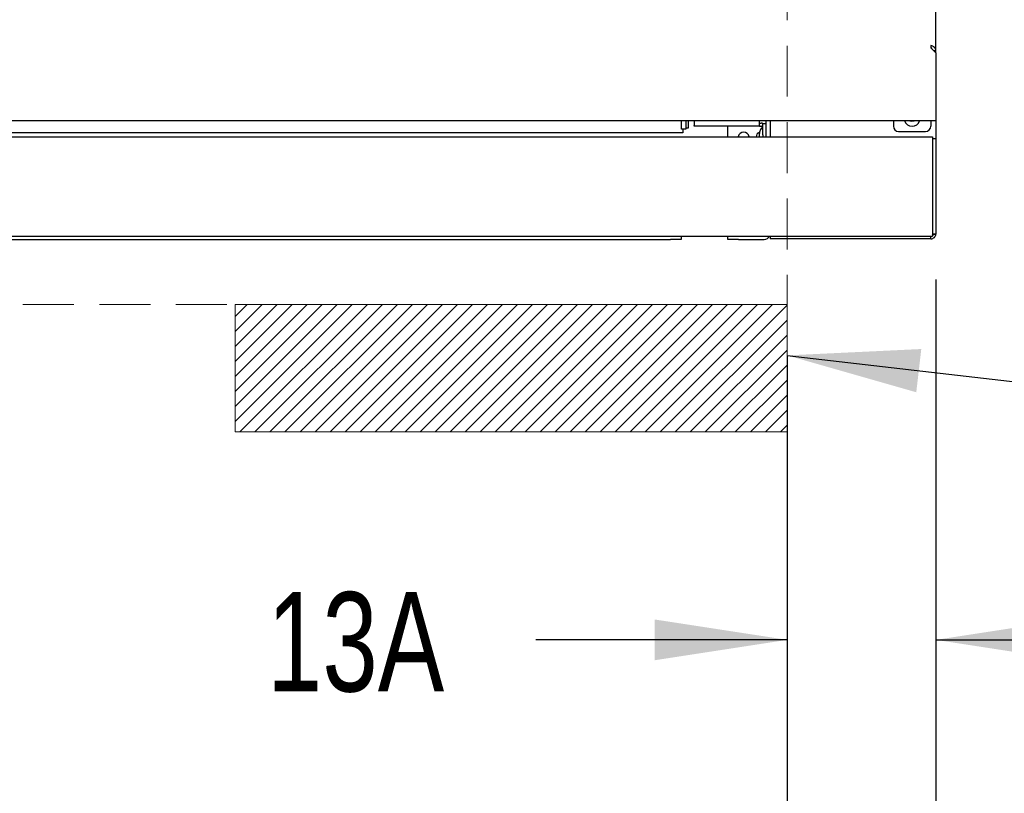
# Model space of a CAD drawing. Header units: inches. Extents: x 35 to 165, y 14 to 115.
# Tile 5 of 39: x 67 to 79, y 26 to 35. Entities that reach past the tile are written whole.
import ezdxf

# ---------------------------------------------------------------- set-up
doc = ezdxf.new("R2010")
doc.units = ezdxf.units.IN
doc.header["$LTSCALE"] = 12
doc.header["$MEASUREMENT"] = 0
doc.linetypes.add('HIDDEN', pattern=[0.075, 0.05, -0.025])
doc.layers.add('FORMAT', color=7, linetype='Continuous')
doc.styles.add('SLDTEXTSTYLE0', font='TXT', dxfattribs={"width": 0.75})
doc.dimstyles.new('SLDDIMSTYLE0', dxfattribs={"dimtxt": 1.17, "dimasz": 1.56, "dimexe": 0, "dimexo": 0.0625, "dimgap": 0.2925, "dimtad": 0, "dimtih": 1, "dimtoh": 1, "dimdec": 3, "dimrnd": 1e-09, "dimzin": 12, "dimdsep": 46, "dimlunit": 5, "dimtxsty": 'SLDTEXTSTYLE0', "dimsah": 1, "dimcen": 0.09, "dimadec": 0, "dimazin": 3, "dimtfac": 1, "dimtdec": 3, "dimtmove": 0, "dimatfit": 0, "dimfxl": 1, "dimfrac": 2, "dimtolj": 1, "dimtzin": 12, "dimarcsym": 0})
doc.dimstyles.new('SLDDIMSTYLE1', dxfattribs={"dimtxt": 1.17, "dimasz": 1.56, "dimexe": 0, "dimexo": 0.0625, "dimgap": 0.2925, "dimtad": 0, "dimtih": 1, "dimtoh": 1, "dimdec": 3, "dimrnd": 1e-09, "dimzin": 12, "dimdsep": 46, "dimlunit": 5, "dimtxsty": 'SLDTEXTSTYLE0', "dimsah": 1, "dimcen": 0.09, "dimadec": 0, "dimazin": 3, "dimtfac": 1, "dimtdec": 3, "dimtofl": 0, "dimtmove": 0, "dimatfit": 3, "dimfxl": 1, "dimfrac": 2, "dimtolj": 1, "dimtzin": 12, "dimarcsym": 0})
doc.dimstyles.new('SLDDIMSTYLE2', dxfattribs={"dimtxt": 0.18, "dimasz": 1.56, "dimexe": 0, "dimexo": 0.0625, "dimgap": 0, "dimtad": 0, "dimtih": 1, "dimtoh": 1, "dimdec": 0, "dimrnd": 1e-09, "dimzin": 0, "dimdsep": 46, "dimlunit": 5, "dimtxsty": 'Standard', "dimsah": 1, "dimcen": 0.09, "dimadec": 0, "dimazin": 0, "dimtfac": 1.56, "dimtdec": 0, "dimtofl": 0, "dimtmove": 0, "dimatfit": 3, "dimfxl": 1, "dimfrac": 2, "dimtolj": 1, "dimtzin": 0, "dimarcsym": 0})

# ---------------------------------------------------------------- blocks, each defined once
blk = doc.blocks.new('_D_1')
at = {"layer": 'FORMAT'}
for p, q in [((78.063, 32.241), (78.063, 26.498)), ((76.313, 29.847), (76.313, 26.498)), ((76.313, 27.998), (73.354, 27.998)), ((78.063, 27.998), (81.063, 27.998))]:
    blk.add_line(p, q, dxfattribs=at)
for points in [[(76.313, 27.998), (74.753, 28.238), (74.753, 27.758)], [(78.063, 27.998), (79.623, 27.758), (79.623, 28.238)]]:
    blk.add_solid(points, dxfattribs=at)
at = {"layer": 'FORMAT', "insert": (70.186, 28.56), "char_height": 1.17, "attachment_point": 1, "style": 'SLDTEXTSTYLE0'}
blk.add_mtext('13A', dxfattribs=at)
blk = doc.blocks.new('_D_2')
at = {"layer": 'FORMAT'}
for p, q in [((58.313, 31.347), (58.313, 23.048)), ((76.313, 31.347), (76.313, 23.048)), ((58.313, 24.548), (66.034, 24.548)), ((76.313, 24.548), (68.592, 24.548))]:
    blk.add_line(p, q, dxfattribs=at)
for points in [[(58.313, 24.548), (59.873, 24.308), (59.873, 24.788)], [(76.313, 24.548), (74.753, 24.788), (74.753, 24.308)]]:
    blk.add_solid(points, dxfattribs=at)
at = {"layer": 'FORMAT', "insert": (66.299, 25.11), "char_height": 1.17, "attachment_point": 1, "style": 'SLDTEXTSTYLE0'}
blk.add_mtext('5A', dxfattribs=at)
blk = doc.blocks.new('_D_3')
at = {"layer": 'FORMAT'}
for p, q in [((56.563, 32.241), (56.563, 19.049)), ((78.063, 32.241), (78.063, 19.049)), ((56.563, 20.549), (66.034, 20.549)), ((78.063, 20.549), (68.592, 20.549))]:
    blk.add_line(p, q, dxfattribs=at)
for points in [[(56.563, 20.549), (58.123, 20.309), (58.123, 20.789)], [(78.063, 20.549), (76.503, 20.789), (76.503, 20.309)]]:
    blk.add_solid(points, dxfattribs=at)
at = {"layer": 'FORMAT', "insert": (66.299, 21.111), "char_height": 1.17, "attachment_point": 1, "style": 'SLDTEXTSTYLE0'}
blk.add_mtext('2A', dxfattribs=at)

msp = doc.modelspace()

# ---------------------------------------------------------------- hatches: boundary and pattern name
at = {"layer": 'FORMAT'}
h = msp.add_hatch(dxfattribs=at)
h.set_pattern_fill('ANSI31', color=256, style=0)
h.paths.add_polyline_path([(76.3128, 30.4471), (76.3128, 31.9471), (69.8128, 31.9471), (69.8128, 30.4471)], flags=0)

# ---------------------------------------------------------------- linework, layer by layer
at = {"color": 7, "linetype": 'Continuous', "lineweight": 25}
for p, q in [((78.0628, 34.9403), (78.0628, 40.047)), ((78.0038, 34.9998), (78.0038, 34.9703)), ((78.0628, 34.9113), (78.0038, 34.9703)), ((78.0338, 34.9403), (78.0628, 34.9403)), ((78.0628, 34.9113), (78.0628, 34.9403)), ((78.0628, 34.9113), (78.0628, 34.1701)), ((78.0628, 34.1111), (56.5628, 34.1111)), ((75.0675, 34.013), (75.0675, 34.1111)), ((75.1175, 34.1111), (75.1175, 34.013)), ((75.1466, 34.1111), (75.1466, 34.0271)), ((75.2188, 34.1111), (75.2188, 34.0549)), ((75.9848, 34.0549), (75.9848, 34.1111)), ((76.0628, 34.1111), (76.0628, 33.9236)), ((76.1128, 34.1111), (76.1128, 33.9236)), ((77.5628, 34.1111), (77.5628, 34.0486)), ((78.0038, 34.1111), (78.0038, 34.0486)), ((78.0628, 34.1701), (78.0628, 34.1111)), ((78.0628, 34.1111), (78.0628, 33.9036)), ((75.1175, 34.013), (75.0675, 34.013)), ((75.0841, 34.013), (75.0841, 33.9691)), ((75.1466, 34.0271), (75.1175, 34.0271)), ((75.2188, 34.0471), (75.2188, 34.0549)), ((75.9848, 34.0471), (75.2188, 34.0471)), ((75.6128, 33.9236), (75.6128, 34.0471)), ((75.9848, 34.0851), (76.0048, 34.0851)), ((75.9848, 34.0549), (75.9848, 34.0471)), ((75.9848, 34.0471), (76.0048, 34.0471)), ((76.0248, 34.0159), (76.0248, 34.0784)), ((76.0248, 34.0784), (76.0628, 34.0784)), ((76.0248, 33.9458), (76.0248, 34.0159)), ((77.6253, 33.9861), (77.9413, 33.9861)), ((56.6008, 33.9236), (78.0248, 33.9236)), ((75.0841, 33.9691), (59.5416, 33.9691)), ((75.9548, 33.9533), (75.9469, 33.9236)), ((75.9818, 33.9576), (75.9818, 33.9236)), ((76.0248, 33.9458), (76.0248, 33.9236)), ((78.0248, 33.9236), (78.0248, 33.8656)), ((78.0248, 33.9036), (78.0628, 33.9036)), ((78.0248, 33.8656), (78.0248, 32.7916)), ((78.0628, 33.9036), (78.0628, 33.8411)), ((78.0628, 33.8411), (78.0628, 32.8411)), ((78.0628, 32.8411), (78.0628, 32.7786)), ((56.6008, 32.7516), (78.0248, 32.7516)), ((59.6878, 32.7141), (74.9378, 32.7141)), ((75.0628, 32.7141), (74.9378, 32.7141)), ((75.0628, 32.7516), (75.0628, 32.7141)), ((75.6128, 32.7141), (75.6128, 32.7516)), ((75.7378, 32.7141), (75.6128, 32.7141)), ((75.7378, 32.7141), (76.0428, 32.7141)), ((76.1128, 32.7516), (76.1128, 32.7221)), ((78.0048, 32.7221), (76.1128, 32.7221)), ((78.0048, 32.7221), (78.0048, 32.752)), ((78.0248, 32.7916), (78.0248, 32.7516)), ((78.0628, 32.7786), (78.0248, 32.7786))]:
    msp.add_line(p, q, dxfattribs=at)
at = {"color": 7, "linetype": 'Continuous', "lineweight": 25, "flags": 128}
msp.add_lwpolyline([(77.7561, 34.1111), (77.7816, 34.1061), (77.8071, 34.1111)], dxfattribs=at)
at = {"color": 7, "linetype": 'Continuous', "lineweight": 25}
for centre, radius, start, end in [((77.7833, 34.1424), 0.0938, 199.47122, 340.52878), ((75.8003, 33.9101), 0.0675, 11.53696, 168.46304), ((76.0048, 34.0271), 0.058, 62.08226, 90), ((76.0048, 34.0271), 0.02, 0, 90), ((77.6253, 34.0486), 0.0625, 180, 270), ((77.9413, 34.0486), 0.0625, 270, 0), ((76.0428, 32.7841), 0.07, 270, 332.63776)]:
    msp.add_arc(centre, radius, start, end, dxfattribs=at)
for points, knots in [([(78.0628, 34.9403), (78.062, 34.9467), (78.0602, 34.9594), (78.0465, 34.9767), (78.027, 34.991), (78.0116, 34.9969), (78.0038, 34.9998)], [0, 0, 0, 0, 0.2499959, 0.4999988, 0.7500004, 1, 1, 1, 1]), ([(78.0222, 34.952), (78.021, 34.9555), (78.0184, 34.9627), (78.0117, 34.9724), (78.0065, 34.9777), (78.0038, 34.9803)], [0, 0, 0, 0, 0.3264759, 0.6632473, 1, 1, 1, 1]), ([(76.0248, 34.0401), (76.0127, 34.0267), (75.9911, 34.0028), (75.9847, 33.9714), (75.9818, 33.9576)], [0, 0, 0, 0, 0.5600696, 1, 1, 1, 1]), ([(75.9948, 33.9661), (75.9925, 33.9674), (75.9874, 33.9702), (75.9782, 33.9698), (75.9698, 33.9676), (75.9628, 33.9638), (75.9574, 33.9593), (75.9557, 33.9552), (75.9548, 33.9533)], [0, 0, 0, 0, 0.1708786, 0.3620688, 0.5649128, 0.7213142, 0.866808, 1, 1, 1, 1]), ([(78.0048, 32.7221), (78.0124, 32.723), (78.0276, 32.7247), (78.0468, 32.7382), (78.0602, 32.7573), (78.062, 32.7725), (78.0628, 32.7801)], [0, 0, 0, 0, 0.2499992, 0.5, 0.7500008, 1, 1, 1, 1]), ([(78.0628, 32.7801), (78.062, 32.7788), (78.0603, 32.776), (78.0467, 32.7719), (78.032, 32.7687), (78.0219, 32.7668), (78.0192, 32.7663)], [0, 0, 0, 0, 0.2982864, 0.5965748, 0.8948576, 1, 1, 1, 1])]:
    msp.add_open_spline(points, degree=3, knots=knots, dxfattribs=at)
at = {"layer": 'FORMAT', "linetype": 'HIDDEN', "lineweight": 18}
for p in [(76.3128, 42.1971), (58.3128, 31.9471)]:
    msp.add_line(p, (76.3128, 31.9471), dxfattribs=at)
at = {"layer": 'FORMAT', "lineweight": 18}
for p, q in [((69.8128, 31.9471), (76.3128, 31.9471)), ((69.8128, 31.9471), (69.8128, 30.4471)), ((76.3128, 31.9471), (76.3128, 30.4471)), ((69.8128, 30.4471), (76.3128, 30.4471))]:
    msp.add_line(p, q, dxfattribs=at)

# ---------------------------------------------------------------- dimensions: what is measured, and where the dimension line sits
at = {"layer": 'FORMAT'}
for base, p1, p2, text, dimstyle, picture, middle in [((78.0628, 20.5488), (56.5628, 32.8411), (78.0628, 32.8411), '2A', 'SLDDIMSTYLE1', '_D_3', (67.3128, 20.5488)), ((78.0628, 27.9978), (76.3128, 30.4471), (78.0628, 32.8411), '13A', 'SLDDIMSTYLE0', '_D_1', (71.6376, 27.9978)), ((76.3128, 24.548), (58.3128, 31.9471), (76.3128, 31.9471), '5A', 'SLDDIMSTYLE1', '_D_2', (67.3128, 24.548))]:
    dim = msp.add_linear_dim(base=base, p1=p1, p2=p2, text=text, dimstyle=dimstyle, dxfattribs=at)
    dim.commit()
    dim.dimension.update_dxf_attribs({"geometry": picture, "text_midpoint": middle, "dimtype": 160})

# ---------------------------------------------------------------- leaders
msp.add_leader([(76.3128, 31.3489), (82.933, 30.5803), (84.433, 30.5803)], dimstyle='SLDDIMSTYLE2', dxfattribs=at)

doc.saveas('drawing.dxf')
